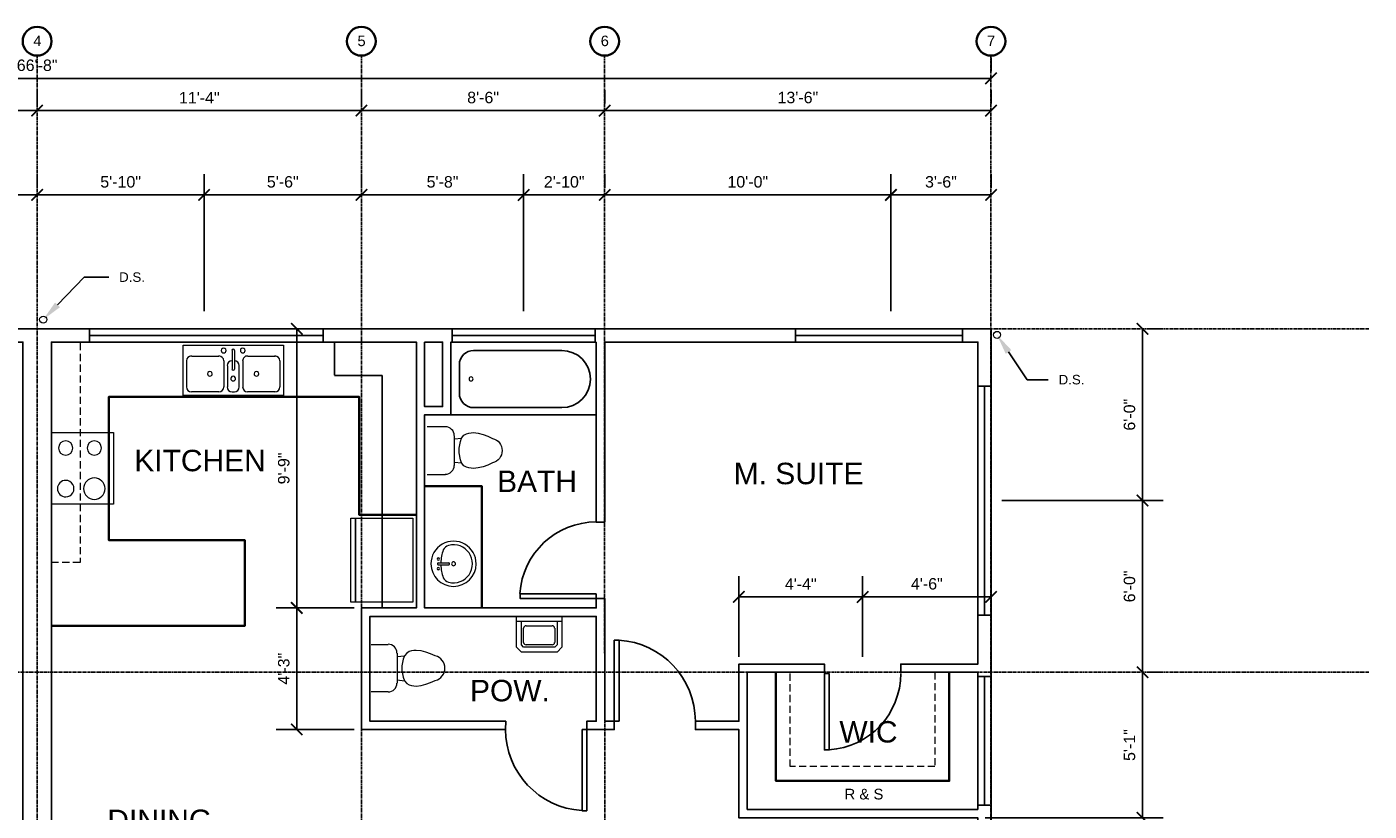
# Model space of a CAD drawing. Header units: inches. Extents: x 0 to 1092, y 0 to 570.
# Tile 4 of 4: x 529 to 1092, y 241 to 570. Entities that reach past the tile are written whole.
import ezdxf
from ezdxf import colors
from ezdxf.entities.mleader import LeaderData, LeaderLine
from ezdxf.math import Vec2, Vec3

# ---------------------------------------------------------------- set-up
doc = ezdxf.new("R2010")
doc.units = ezdxf.units.IN
doc.header["$MEASUREMENT"] = 0
doc.linetypes.add('CENTER', pattern=[2, 1.25, -0.25, 0.25, -0.25])
doc.linetypes.add('HIDDEN', pattern=[0.375, 0.25, -0.125])
for name, color, linetype in [('A-CASEWORK', 4, 'Continuous'), ('A-DIM', 1, 'Continuous'), ('A-DOOR', 2, 'Continuous'), ('A-EQUIPMENT', 6, 'Continuous'), ('A-GLAZING', 3, 'Continuous'), ('A-GRID', 7, 'CENTER'), ('A-GRID-LABEL', 7, 'Continuous'), ('A-LABEL', 7, 'Continuous'), ('A-MISC', 4, 'Continuous'), ('A-PLUMBING', 4, 'Continuous'), ('A-ROOM-LABEL', 7, 'Continuous'), ('A-WALL', 5, 'Continuous')]:
    doc.layers.add(name, color=color, linetype=linetype)
doc.styles.add('PDF Arial', font='arial.ttf')
doc.styles.get("Standard").update_dxf_attribs({"font": 'arial.ttf'})
doc.dimstyles.new('Arch-Dim', dxfattribs={"dimtxt": 0.1, "dimasz": 0.1, "dimexe": 0.18, "dimexo": 0.0625, "dimgap": 0.0625, "dimtad": 1, "dimdec": 0, "dimzin": 3, "dimdsep": 46, "dimlunit": 4, "dimtxsty": 'Standard', "dimblk": 'ARCHTICK', "dimcen": 0, "dimadec": 0, "dimazin": 0, "dimtfac": 1, "dimtdec": 0, "dimtofl": 0, "dimtmove": 0, "dimatfit": 3, "dimfxl": 1, "dimtolj": 1, "dimtzin": 0, "dimarcsym": 0})

# ---------------------------------------------------------------- blocks, each defined once
blk = doc.blocks.new('_ArchTick')
at = {"color": 0, "linetype": 'ByBlock', "const_width": 0.15}
blk.add_lwpolyline([(-0.5, -0.5), (0.5, 0.5)], dxfattribs=at)
blk = doc.blocks.new('*D68')
at = {"layer": 'A-DIM', "color": 0, "lineweight": -2, "transparency": 16777216}
for p, q in [((132.96, 551.31), (132.96, 556.95)), ((932.95, 551.31), (932.95, 556.95)), ((132.96, 548.31), (932.95, 548.31))]:
    blk.add_line(p, q, dxfattribs=at)
at = {"layer": 'Defpoints', "color": 0, "transparency": 16777216}
for p in [(132.96, 548.31), (932.95, 548.31), (932.95, 548.31)]:
    blk.add_point(p, dxfattribs=at)
at = {"layer": 'A-DIM', "color": 0, "lineweight": -2, "transparency": 16777216, "xscale": 4.800000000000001, "yscale": 4.800000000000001, "zscale": 4.800000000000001, "rotation": 180}
blk.add_blockref('_ArchTick', (132.96, 548.31), dxfattribs=at)
at = {"layer": 'A-DIM', "color": 0, "lineweight": -2, "transparency": 16777216, "xscale": 4.800000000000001, "yscale": 4.800000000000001, "zscale": 4.800000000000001}
blk.add_blockref('_ArchTick', (932.95, 548.31), dxfattribs=at)
at = {"layer": 'A-DIM', "color": 0, "transparency": 16777216, "insert": (532.95, 553.77), "char_height": 4.8, "attachment_point": 5}
blk.add_mtext('\\A1;66\'-8"', dxfattribs=at)
blk = doc.blocks.new('*D71')
at = {"layer": 'A-DIM', "color": 0, "lineweight": -2, "transparency": 16777216}
for p, q in [((396.96, 537.41), (396.96, 543.43)), ((532.95, 537.79), (532.95, 543.43)), ((396.96, 534.79), (532.95, 534.79))]:
    blk.add_line(p, q, dxfattribs=at)
at = {"layer": 'Defpoints', "color": 0, "transparency": 16777216}
for p in [(532.95, 534.79), (532.95, 534.79), (396.96, 534.41)]:
    blk.add_point(p, dxfattribs=at)
at = {"layer": 'A-DIM', "color": 0, "lineweight": -2, "transparency": 16777216, "xscale": 4.800000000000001, "yscale": 4.800000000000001, "zscale": 4.800000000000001, "rotation": 180}
blk.add_blockref('_ArchTick', (396.96, 534.79), dxfattribs=at)
at = {"layer": 'A-DIM', "color": 0, "lineweight": -2, "transparency": 16777216, "xscale": 4.800000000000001, "yscale": 4.800000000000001, "zscale": 4.800000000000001}
blk.add_blockref('_ArchTick', (532.95, 534.79), dxfattribs=at)
at = {"layer": 'A-DIM', "color": 0, "transparency": 16777216, "insert": (464.96, 540.2), "char_height": 4.8, "attachment_point": 5}
blk.add_mtext('\\A1;11\'-4"', dxfattribs=at)
blk = doc.blocks.new('*D72')
at = {"layer": 'A-DIM', "color": 0, "lineweight": -2, "transparency": 16777216}
for p, q in [((532.95, 537.79), (532.95, 543.43)), ((668.95, 537.79), (668.95, 543.43)), ((532.95, 534.79), (668.95, 534.79))]:
    blk.add_line(p, q, dxfattribs=at)
at = {"layer": 'Defpoints', "color": 0, "transparency": 16777216}
for p in [(532.95, 534.79), (668.95, 534.79), (668.95, 534.79)]:
    blk.add_point(p, dxfattribs=at)
at = {"layer": 'A-DIM', "color": 0, "lineweight": -2, "transparency": 16777216, "xscale": 4.800000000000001, "yscale": 4.800000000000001, "zscale": 4.800000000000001, "rotation": 180}
blk.add_blockref('_ArchTick', (532.95, 534.79), dxfattribs=at)
at = {"layer": 'A-DIM', "color": 0, "lineweight": -2, "transparency": 16777216, "xscale": 4.800000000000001, "yscale": 4.800000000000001, "zscale": 4.800000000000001}
blk.add_blockref('_ArchTick', (668.95, 534.79), dxfattribs=at)
at = {"layer": 'A-DIM', "color": 0, "transparency": 16777216, "insert": (600.95, 540.2), "char_height": 4.8, "attachment_point": 5}
blk.add_mtext('\\A1;11\'-4"', dxfattribs=at)
blk = doc.blocks.new('*D73')
at = {"layer": 'A-DIM', "color": 0, "lineweight": -2, "transparency": 16777216}
for p, q in [((668.95, 537.79), (668.95, 543.43)), ((770.95, 537.79), (770.95, 543.43)), ((668.95, 534.79), (770.95, 534.79))]:
    blk.add_line(p, q, dxfattribs=at)
at = {"layer": 'Defpoints', "color": 0, "transparency": 16777216}
for p in [(668.95, 534.79), (770.95, 534.79), (770.95, 534.79)]:
    blk.add_point(p, dxfattribs=at)
at = {"layer": 'A-DIM', "color": 0, "lineweight": -2, "transparency": 16777216, "xscale": 4.800000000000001, "yscale": 4.800000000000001, "zscale": 4.800000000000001, "rotation": 180}
blk.add_blockref('_ArchTick', (668.95, 534.79), dxfattribs=at)
at = {"layer": 'A-DIM', "color": 0, "lineweight": -2, "transparency": 16777216, "xscale": 4.800000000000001, "yscale": 4.800000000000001, "zscale": 4.800000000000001}
blk.add_blockref('_ArchTick', (770.95, 534.79), dxfattribs=at)
at = {"layer": 'A-DIM', "color": 0, "transparency": 16777216, "insert": (719.95, 540.25), "char_height": 4.8, "attachment_point": 5}
blk.add_mtext('\\A1;8\'-6"', dxfattribs=at)
blk = doc.blocks.new('*D74')
at = {"layer": 'A-DIM', "color": 0, "lineweight": -2, "transparency": 16777216}
for p, q in [((770.95, 537.79), (770.95, 543.43)), ((932.95, 537.79), (932.95, 543.43)), ((770.95, 534.79), (932.95, 534.79))]:
    blk.add_line(p, q, dxfattribs=at)
at = {"layer": 'Defpoints', "color": 0, "transparency": 16777216}
for p in [(770.95, 534.79), (932.95, 534.79), (932.95, 534.79)]:
    blk.add_point(p, dxfattribs=at)
at = {"layer": 'A-DIM', "color": 0, "lineweight": -2, "transparency": 16777216, "xscale": 4.800000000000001, "yscale": 4.800000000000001, "zscale": 4.800000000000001, "rotation": 180}
blk.add_blockref('_ArchTick', (770.95, 534.79), dxfattribs=at)
at = {"layer": 'A-DIM', "color": 0, "lineweight": -2, "transparency": 16777216, "xscale": 4.800000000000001, "yscale": 4.800000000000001, "zscale": 4.800000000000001}
blk.add_blockref('_ArchTick', (932.95, 534.79), dxfattribs=at)
at = {"layer": 'A-DIM', "color": 0, "transparency": 16777216, "insert": (851.95, 540.25), "char_height": 4.8, "attachment_point": 5}
blk.add_mtext('\\A1;13\'-6"', dxfattribs=at)
blk = doc.blocks.new('*D80')
at = {"layer": 'A-DIM', "color": 0, "lineweight": -2, "transparency": 16777216}
for p, q in [((462.96, 452.28), (462.96, 508.08)), ((532.95, 502.44), (532.95, 508.08)), ((462.96, 499.44), (532.95, 499.44))]:
    blk.add_line(p, q, dxfattribs=at)
at = {"layer": 'Defpoints', "color": 0, "transparency": 16777216}
for p in [(532.95, 499.44), (532.95, 499.44), (462.96, 449.28)]:
    blk.add_point(p, dxfattribs=at)
at = {"layer": 'A-DIM', "color": 0, "lineweight": -2, "transparency": 16777216, "xscale": 4.800000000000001, "yscale": 4.800000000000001, "zscale": 4.800000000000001, "rotation": 180}
blk.add_blockref('_ArchTick', (462.96, 499.44), dxfattribs=at)
at = {"layer": 'A-DIM', "color": 0, "lineweight": -2, "transparency": 16777216, "xscale": 4.800000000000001, "yscale": 4.800000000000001, "zscale": 4.800000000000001}
blk.add_blockref('_ArchTick', (532.95, 499.44), dxfattribs=at)
at = {"layer": 'A-DIM', "color": 0, "transparency": 16777216, "insert": (497.96, 504.89), "char_height": 4.8, "attachment_point": 5}
blk.add_mtext('\\A1;5\'-10"', dxfattribs=at)
blk = doc.blocks.new('*D81')
at = {"layer": 'A-DIM', "color": 0, "lineweight": -2, "transparency": 16777216}
for p, q in [((532.95, 502.44), (532.95, 508.08)), ((602.95, 450.76), (602.95, 508.08)), ((532.95, 499.44), (602.95, 499.44))]:
    blk.add_line(p, q, dxfattribs=at)
at = {"layer": 'Defpoints', "color": 0, "transparency": 16777216}
for p in [(532.95, 499.44), (602.95, 499.44), (602.95, 447.76)]:
    blk.add_point(p, dxfattribs=at)
at = {"layer": 'A-DIM', "color": 0, "lineweight": -2, "transparency": 16777216, "xscale": 4.800000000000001, "yscale": 4.800000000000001, "zscale": 4.800000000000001, "rotation": 180}
blk.add_blockref('_ArchTick', (532.95, 499.44), dxfattribs=at)
at = {"layer": 'A-DIM', "color": 0, "lineweight": -2, "transparency": 16777216, "xscale": 4.800000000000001, "yscale": 4.800000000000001, "zscale": 4.800000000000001}
blk.add_blockref('_ArchTick', (602.95, 499.44), dxfattribs=at)
at = {"layer": 'A-DIM', "color": 0, "transparency": 16777216, "insert": (567.95, 504.89), "char_height": 4.8, "attachment_point": 5}
blk.add_mtext('\\A1;5\'-10"', dxfattribs=at)
blk = doc.blocks.new('*D82')
at = {"layer": 'A-DIM', "color": 0, "lineweight": -2, "transparency": 16777216}
for p, q in [((602.95, 450.76), (602.95, 508.08)), ((668.95, 502.44), (668.95, 508.08)), ((602.95, 499.44), (668.95, 499.44))]:
    blk.add_line(p, q, dxfattribs=at)
at = {"layer": 'Defpoints', "color": 0, "transparency": 16777216}
for p in [(668.95, 499.44), (668.95, 499.44), (602.95, 447.76)]:
    blk.add_point(p, dxfattribs=at)
at = {"layer": 'A-DIM', "color": 0, "lineweight": -2, "transparency": 16777216, "xscale": 4.800000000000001, "yscale": 4.800000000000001, "zscale": 4.800000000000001, "rotation": 180}
blk.add_blockref('_ArchTick', (602.95, 499.44), dxfattribs=at)
at = {"layer": 'A-DIM', "color": 0, "lineweight": -2, "transparency": 16777216, "xscale": 4.800000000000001, "yscale": 4.800000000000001, "zscale": 4.800000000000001}
blk.add_blockref('_ArchTick', (668.95, 499.44), dxfattribs=at)
at = {"layer": 'A-DIM', "color": 0, "transparency": 16777216, "insert": (635.95, 504.89), "char_height": 4.8, "attachment_point": 5}
blk.add_mtext('\\A1;5\'-6"', dxfattribs=at)
blk = doc.blocks.new('*D83')
at = {"layer": 'A-DIM', "color": 0, "lineweight": -2, "transparency": 16777216}
for p, q in [((668.95, 502.44), (668.95, 508.08)), ((736.95, 450.76), (736.95, 508.08)), ((668.95, 499.44), (736.95, 499.44))]:
    blk.add_line(p, q, dxfattribs=at)
at = {"layer": 'Defpoints', "color": 0, "transparency": 16777216}
for p in [(668.95, 499.44), (736.95, 499.44), (736.95, 447.76)]:
    blk.add_point(p, dxfattribs=at)
at = {"layer": 'A-DIM', "color": 0, "lineweight": -2, "transparency": 16777216, "xscale": 4.800000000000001, "yscale": 4.800000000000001, "zscale": 4.800000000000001, "rotation": 180}
blk.add_blockref('_ArchTick', (668.95, 499.44), dxfattribs=at)
at = {"layer": 'A-DIM', "color": 0, "lineweight": -2, "transparency": 16777216, "xscale": 4.800000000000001, "yscale": 4.800000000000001, "zscale": 4.800000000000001}
blk.add_blockref('_ArchTick', (736.95, 499.44), dxfattribs=at)
at = {"layer": 'A-DIM', "color": 0, "transparency": 16777216, "insert": (702.95, 504.89), "char_height": 4.8, "attachment_point": 5}
blk.add_mtext('\\A1;5\'-8"', dxfattribs=at)
blk = doc.blocks.new('*D84')
at = {"layer": 'A-DIM', "color": 0, "lineweight": -2, "transparency": 16777216}
for p, q in [((736.95, 450.76), (736.95, 508.08)), ((770.95, 502.44), (770.95, 508.08)), ((736.95, 499.44), (770.95, 499.44))]:
    blk.add_line(p, q, dxfattribs=at)
at = {"layer": 'Defpoints', "color": 0, "transparency": 16777216}
for p in [(770.95, 499.44), (770.95, 499.44), (736.95, 447.76)]:
    blk.add_point(p, dxfattribs=at)
at = {"layer": 'A-DIM', "color": 0, "lineweight": -2, "transparency": 16777216, "xscale": 4.800000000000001, "yscale": 4.800000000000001, "zscale": 4.800000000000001, "rotation": 180}
blk.add_blockref('_ArchTick', (736.95, 499.44), dxfattribs=at)
at = {"layer": 'A-DIM', "color": 0, "lineweight": -2, "transparency": 16777216, "xscale": 4.800000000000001, "yscale": 4.800000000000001, "zscale": 4.800000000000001}
blk.add_blockref('_ArchTick', (770.95, 499.44), dxfattribs=at)
at = {"layer": 'A-DIM', "color": 0, "transparency": 16777216, "insert": (753.95, 504.89), "char_height": 4.8, "attachment_point": 5}
blk.add_mtext('\\A1;2\'-10"', dxfattribs=at)
blk = doc.blocks.new('*D85')
at = {"layer": 'A-DIM', "color": 0, "lineweight": -2, "transparency": 16777216}
for p, q in [((770.95, 502.44), (770.95, 508.08)), ((890.95, 450.76), (890.95, 508.08)), ((770.95, 499.44), (890.95, 499.44))]:
    blk.add_line(p, q, dxfattribs=at)
at = {"layer": 'Defpoints', "color": 0, "transparency": 16777216}
for p in [(770.95, 499.44), (890.95, 499.44), (890.95, 447.76)]:
    blk.add_point(p, dxfattribs=at)
at = {"layer": 'A-DIM', "color": 0, "lineweight": -2, "transparency": 16777216, "xscale": 4.800000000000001, "yscale": 4.800000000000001, "zscale": 4.800000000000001, "rotation": 180}
blk.add_blockref('_ArchTick', (770.95, 499.44), dxfattribs=at)
at = {"layer": 'A-DIM', "color": 0, "lineweight": -2, "transparency": 16777216, "xscale": 4.800000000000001, "yscale": 4.800000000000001, "zscale": 4.800000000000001}
blk.add_blockref('_ArchTick', (890.95, 499.44), dxfattribs=at)
at = {"layer": 'A-DIM', "color": 0, "transparency": 16777216, "insert": (830.95, 504.89), "char_height": 4.8, "attachment_point": 5}
blk.add_mtext('\\A1;10\'-0"', dxfattribs=at)
blk = doc.blocks.new('*D86')
at = {"layer": 'A-DIM', "color": 0, "lineweight": -2, "transparency": 16777216}
for p, q in [((890.95, 450.76), (890.95, 508.08)), ((932.95, 502.44), (932.95, 508.08)), ((890.95, 499.44), (932.95, 499.44))]:
    blk.add_line(p, q, dxfattribs=at)
at = {"layer": 'Defpoints', "color": 0, "transparency": 16777216}
for p in [(932.95, 499.44), (932.95, 499.44), (890.95, 447.76)]:
    blk.add_point(p, dxfattribs=at)
at = {"layer": 'A-DIM', "color": 0, "lineweight": -2, "transparency": 16777216, "xscale": 4.800000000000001, "yscale": 4.800000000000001, "zscale": 4.800000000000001, "rotation": 180}
blk.add_blockref('_ArchTick', (890.95, 499.44), dxfattribs=at)
at = {"layer": 'A-DIM', "color": 0, "lineweight": -2, "transparency": 16777216, "xscale": 4.800000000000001, "yscale": 4.800000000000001, "zscale": 4.800000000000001}
blk.add_blockref('_ArchTick', (932.95, 499.44), dxfattribs=at)
at = {"layer": 'A-DIM', "color": 0, "transparency": 16777216, "insert": (911.95, 504.89), "char_height": 4.8, "attachment_point": 5}
blk.add_mtext('\\A1;3\'-6"', dxfattribs=at)
blk = doc.blocks.new('*D49')
at = {"layer": 'A-DIM', "color": 0, "lineweight": -2, "transparency": 16777216}
for p, q in [((665.95, 326.24), (633.19, 326.24)), ((641.83, 275.32), (641.83, 326.24)), ((665.95, 275.32), (633.19, 275.32))]:
    blk.add_line(p, q, dxfattribs=at)
at = {"layer": 'Defpoints', "color": 0, "transparency": 16777216}
for p in [(641.83, 326.24), (668.95, 326.24), (668.95, 275.32)]:
    blk.add_point(p, dxfattribs=at)
at = {"layer": 'A-DIM', "color": 0, "lineweight": -2, "transparency": 16777216, "xscale": 4.800000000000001, "yscale": 4.800000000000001, "zscale": 4.800000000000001}
for p, rotation in [((641.83, 326.24), 90), ((641.83, 275.32), 270)]:
    blk.add_blockref('_ArchTick', p, dxfattribs=dict(at, rotation=rotation))
at = {"layer": 'A-DIM', "color": 0, "transparency": 16777216, "insert": (636.38, 300.78), "char_height": 4.8, "attachment_point": 5, "rotation": 90}
blk.add_mtext('\\A1;4\'-3"', dxfattribs=at)
blk = doc.blocks.new('*D50')
at = {"layer": 'A-DIM', "color": 0, "lineweight": -2, "transparency": 16777216}
for p, q in [((649.95, 443.28), (633.19, 443.28)), ((641.83, 326.24), (641.83, 443.28)), ((665.95, 326.24), (633.19, 326.24))]:
    blk.add_line(p, q, dxfattribs=at)
at = {"layer": 'Defpoints', "color": 0, "transparency": 16777216}
for p in [(641.83, 443.28), (652.95, 443.28), (668.95, 326.24)]:
    blk.add_point(p, dxfattribs=at)
at = {"layer": 'A-DIM', "color": 0, "lineweight": -2, "transparency": 16777216, "xscale": 4.800000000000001, "yscale": 4.800000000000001, "zscale": 4.800000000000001}
for p, rotation in [((641.83, 443.28), 90), ((641.83, 326.24), 270)]:
    blk.add_blockref('_ArchTick', p, dxfattribs=dict(at, rotation=rotation))
at = {"layer": 'A-DIM', "color": 0, "transparency": 16777216, "insert": (636.38, 384.76), "char_height": 4.8, "attachment_point": 5, "rotation": 90}
blk.add_mtext('\\A1;9\'-9"', dxfattribs=at)
blk = doc.blocks.new('*D51')
at = {"layer": 'A-DIM', "color": 0, "lineweight": -2, "transparency": 16777216}
for p, q in [((827.19, 305.72), (827.19, 339.52)), ((879.11, 305.72), (879.11, 339.52)), ((827.19, 330.88), (879.11, 330.88))]:
    blk.add_line(p, q, dxfattribs=at)
at = {"layer": 'Defpoints', "color": 0, "transparency": 16777216}
for p in [(879.11, 330.88), (827.19, 302.72), (879.11, 302.72)]:
    blk.add_point(p, dxfattribs=at)
at = {"layer": 'A-DIM', "color": 0, "lineweight": -2, "transparency": 16777216, "xscale": 4.800000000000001, "yscale": 4.800000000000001, "zscale": 4.800000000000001, "rotation": 180}
blk.add_blockref('_ArchTick', (827.19, 330.88), dxfattribs=at)
at = {"layer": 'A-DIM', "color": 0, "lineweight": -2, "transparency": 16777216, "xscale": 4.800000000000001, "yscale": 4.800000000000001, "zscale": 4.800000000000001}
blk.add_blockref('_ArchTick', (879.11, 330.88), dxfattribs=at)
at = {"layer": 'A-DIM', "color": 0, "transparency": 16777216, "insert": (853.15, 336.28), "char_height": 4.8, "attachment_point": 5}
blk.add_mtext('\\A1;4\'-4"', dxfattribs=at)
blk = doc.blocks.new('*D52')
at = {"layer": 'A-DIM', "color": 0, "lineweight": -2, "transparency": 16777216}
for p, q in [((879.11, 305.72), (879.11, 339.52)), ((932.95, 326.28), (932.95, 339.52)), ((879.11, 330.88), (932.95, 330.88))]:
    blk.add_line(p, q, dxfattribs=at)
at = {"layer": 'Defpoints', "color": 0, "transparency": 16777216}
for p in [(932.95, 330.88), (932.95, 323.28), (879.11, 302.72)]:
    blk.add_point(p, dxfattribs=at)
at = {"layer": 'A-DIM', "color": 0, "lineweight": -2, "transparency": 16777216, "xscale": 4.800000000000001, "yscale": 4.800000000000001, "zscale": 4.800000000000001, "rotation": 180}
blk.add_blockref('_ArchTick', (879.11, 330.88), dxfattribs=at)
at = {"layer": 'A-DIM', "color": 0, "lineweight": -2, "transparency": 16777216, "xscale": 4.800000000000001, "yscale": 4.800000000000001, "zscale": 4.800000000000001}
blk.add_blockref('_ArchTick', (932.95, 330.88), dxfattribs=at)
at = {"layer": 'A-DIM', "color": 0, "transparency": 16777216, "insert": (906.03, 336.33), "char_height": 4.8, "attachment_point": 5}
blk.add_mtext('\\A1;4\'-6"', dxfattribs=at)
blk = doc.blocks.new('*D55')
at = {"layer": 'A-DIM', "color": 0, "lineweight": -2, "transparency": 16777216}
for p, q in [((996.47, 238.24), (996.47, 299.28)), ((999.47, 299.28), (1005.11, 299.28)), ((930.43, 238.24), (1005.11, 238.24))]:
    blk.add_line(p, q, dxfattribs=at)
at = {"layer": 'Defpoints', "color": 0, "transparency": 16777216}
for p in [(996.47, 299.28), (996.47, 299.28), (927.43, 238.24)]:
    blk.add_point(p, dxfattribs=at)
at = {"layer": 'A-DIM', "color": 0, "lineweight": -2, "transparency": 16777216, "xscale": 4.800000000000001, "yscale": 4.800000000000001, "zscale": 4.800000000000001}
for p, rotation in [((996.47, 299.28), 90), ((996.47, 238.24), 270)]:
    blk.add_blockref('_ArchTick', p, dxfattribs=dict(at, rotation=rotation))
at = {"layer": 'A-DIM', "color": 0, "transparency": 16777216, "insert": (991.02, 268.76), "char_height": 4.8, "attachment_point": 5, "rotation": 90}
blk.add_mtext('\\A1;5\'-1"', dxfattribs=at)
blk = doc.blocks.new('*D56')
at = {"layer": 'A-DIM', "color": 0, "lineweight": -2, "transparency": 16777216}
for p, q in [((937.47, 371.28), (1005.11, 371.28)), ((996.47, 299.28), (996.47, 371.28)), ((999.47, 299.28), (1005.11, 299.28))]:
    blk.add_line(p, q, dxfattribs=at)
at = {"layer": 'Defpoints', "color": 0, "transparency": 16777216}
for p in [(934.47, 371.28), (996.47, 371.28), (996.47, 299.28)]:
    blk.add_point(p, dxfattribs=at)
at = {"layer": 'A-DIM', "color": 0, "lineweight": -2, "transparency": 16777216, "xscale": 4.800000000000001, "yscale": 4.800000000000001, "zscale": 4.800000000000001}
for p, rotation in [((996.47, 371.28), 90), ((996.47, 299.28), 270)]:
    blk.add_blockref('_ArchTick', p, dxfattribs=dict(at, rotation=rotation))
at = {"layer": 'A-DIM', "color": 0, "transparency": 16777216, "insert": (991.02, 335.28), "char_height": 4.8, "attachment_point": 5, "rotation": 90}
blk.add_mtext('\\A1;6\'-0"', dxfattribs=at)
blk = doc.blocks.new('*D57')
at = {"layer": 'A-DIM', "color": 0, "lineweight": -2, "transparency": 16777216}
for p, q in [((996.47, 371.28), (996.47, 443.28)), ((999.47, 443.28), (1005.11, 443.28)), ((937.47, 371.28), (1005.11, 371.28))]:
    blk.add_line(p, q, dxfattribs=at)
at = {"layer": 'Defpoints', "color": 0, "transparency": 16777216}
for p in [(996.47, 443.28), (996.47, 443.28), (934.47, 371.28)]:
    blk.add_point(p, dxfattribs=at)
at = {"layer": 'A-DIM', "color": 0, "lineweight": -2, "transparency": 16777216, "xscale": 4.800000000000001, "yscale": 4.800000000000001, "zscale": 4.800000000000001}
for p, rotation in [((996.47, 443.28), 90), ((996.47, 371.28), 270)]:
    blk.add_blockref('_ArchTick', p, dxfattribs=dict(at, rotation=rotation))
at = {"layer": 'A-DIM', "color": 0, "transparency": 16777216, "insert": (991.02, 407.28), "char_height": 4.8, "attachment_point": 5, "rotation": 90}
blk.add_mtext('\\A1;6\'-0"', dxfattribs=at)

msp = doc.modelspace()

# ---------------------------------------------------------------- linework, layer by layer
at = {"layer": 'A-CASEWORK', "linetype": 'HIDDEN', "lineweight": 18, "ltscale": 11.99988}
for points in [[(550.954, 437.276), (550.954, 345.277), (538.955, 345.277)], [(909.431, 299.277), (909.431, 259.757), (848.712, 259.757), (848.712, 299.277)]]:
    msp.add_lwpolyline(points, dxfattribs=at)
at = {"layer": 'A-CASEWORK', "linetype": 'HIDDEN'}
msp.add_lwpolyline([(657.673, 437.276), (657.673, 423.756), (677.673, 423.756), (677.673, 326.237)], dxfattribs=at)
at = {"layer": 'A-CASEWORK', "lineweight": 35}
for points in [[(691.993, 365.276), (667.993, 365.276), (667.993, 414.716), (562.954, 414.716), (562.954, 354.716), (619.994, 354.716), (619.994, 318.717), (538.955, 318.717)], [(695.433, 377.276), (719.433, 377.276), (719.433, 326.237)], [(915.431, 299.277), (915.431, 253.757), (842.712, 253.757), (842.712, 299.277)]]:
    msp.add_lwpolyline(points, dxfattribs=at)
at = {"layer": 'A-DOOR', "lineweight": 25}
for points in [[(767.432, 332.237), (735.433, 332.237), (735.433, 330.237), (767.432, 330.237)], [(776.952, 278.717), (776.952, 312.717), (774.952, 312.717), (774.952, 278.717)], [(865.111, 298.717), (865.111, 266.717), (863.111, 266.717), (863.111, 298.717)], [(761.432, 275.277), (761.432, 241.198), (763.432, 241.198), (763.432, 275.277)]]:
    msp.add_lwpolyline(points, close=True, dxfattribs=at)
for centre, radius, start, end in [((767.392, 330.277), 32.04, 90, 176.42395), ((774.912, 278.757), 34.04, 360, 86.63269), ((863.071, 298.757), 32.04, 273.57605, 0), ((763.392, 275.317), 34.04, 179.99997, 266.6328)]:
    msp.add_arc(centre, radius, start, end, dxfattribs=at)
at = {"layer": 'A-EQUIPMENT', "lineweight": 18}
for points in [[(564.954, 399.756), (564.954, 369.756), (538.955, 369.756), (538.955, 399.756)], [(666.473, 363.836), (666.473, 328.637), (664.473, 328.637), (664.473, 363.836)], [(690.473, 363.836), (690.473, 328.637), (666.473, 328.637), (666.473, 363.836)]]:
    msp.add_lwpolyline(points, close=True, dxfattribs=at)
msp.add_lwpolyline([(562.954, 369.756), (562.954, 399.756)], dxfattribs=at)
for points in [[(544.915, 390.316, 0.9999997), (544.914, 396.316, 0.999952), (544.915, 390.316)], [(556.915, 390.316, 0.9999997), (556.914, 396.316, 0.999952), (556.915, 390.316)], [(544.915, 372.796, 1.0000001), (544.914, 379.756, 0.9999521), (544.915, 372.796)], [(556.915, 371.756, 1), (556.914, 380.796, 0.9999521), (556.915, 371.756)]]:
    msp.add_lwpolyline(points, format="xyb", dxfattribs=at)
at = {"layer": 'A-GLAZING'}
for p, q in [((554.954, 443.276), (652.953, 443.276)), ((554.954, 440.516), (652.953, 440.476)), ((706.953, 443.276), (766.952, 443.276)), ((706.953, 440.516), (766.952, 440.476)), ((850.951, 443.276), (920.951, 443.276)), ((850.951, 440.516), (920.951, 440.516)), ((554.954, 437.756), (652.953, 437.756)), ((706.953, 437.756), (766.952, 437.756)), ((850.951, 437.756), (920.951, 437.756)), ((927.431, 323.277), (927.431, 419.276)), ((930.191, 323.277), (930.191, 419.276)), ((932.951, 419.276), (932.951, 323.277)), ((927.431, 297.517), (927.431, 243.518)), ((930.231, 297.517), (930.191, 243.518)), ((932.951, 297.517), (932.951, 243.518))]:
    msp.add_line(p, q, dxfattribs=at)
at = {"layer": 'A-GRID'}
for p, q in [((532.915, 557.834), (532.955, 0)), ((668.913, 557.834), (668.953, 0)), ((770.912, 557.834), (770.952, 0)), ((932.911, 557.834), (932.951, 0)), ((12.08, 443.316), (1091.509, 443.276)), ((12.08, 299.317), (1091.509, 299.277))]:
    msp.add_line(p, q, dxfattribs=at)
at = {"layer": 'A-GRID-LABEL', "lineweight": 35}
for centre in [(532.915, 563.874), (668.913, 563.874), (770.912, 563.874), (932.911, 563.874)]:
    msp.add_circle(centre, 6.04, dxfattribs=at)
at = {"layer": 'A-MISC', "lineweight": 18}
for centre in [(535.475, 447.155), (935.471, 440.756)]:
    msp.add_circle(centre, 1.48, dxfattribs=at)
at = {"layer": 'A-PLUMBING', "lineweight": 18}
for points in [[(594.234, 436.396), (636.234, 436.396), (636.234, 415.356), (594.234, 415.356)], [(752.952, 322.717), (752.952, 309.757), (750.952, 307.757), (735.993, 307.757), (733.993, 309.757), (733.993, 322.717)]]:
    msp.add_lwpolyline(points, close=True, dxfattribs=at)
for points in [[(612.154, 434.196, 1.0000001), (610.154, 434.196, 0.9999521), (612.154, 434.196)], [(620.154, 434.196, 1.0000001), (618.154, 434.196, 0.9999521), (620.154, 434.196)], [(604.394, 424.436, 0.9999521), (606.394, 424.436, 1.0000001), (604.394, 424.436)], [(616.154, 422.436, 1.0000001), (614.154, 422.436, 0.9999521), (616.154, 422.436)], [(623.914, 424.436, 0.9999521), (625.914, 424.436, 1.0000001), (623.914, 424.436)], [(698.073, 344.756, 0.9999521), (717.033, 344.757, 1.0000001), (698.073, 344.756)], [(705.493, 352.439, 0.1826166), (703.224, 350.613, 0.0787064), (702.237, 345.132)], [(701.153, 347.277, 0.9999998), (701.153, 346.237, 0.9999525), (701.153, 347.277)], [(702.237, 344.381, 0.0787064), (703.224, 338.9, 0.1826166), (705.493, 337.074)], [(707.553, 345.597, 1), (707.553, 343.917, 0.9999518), (707.553, 345.597)], [(701.153, 343.277, 0.9999998), (701.153, 342.237, 0.9999525), (701.153, 343.277)]]:
    msp.add_lwpolyline(points, format="xyb", dxfattribs=at)
for points in [[(614.714, 434.156), (614.714, 426.396)], [(615.674, 434.156), (615.674, 426.396)], [(595.674, 418.876), (595.674, 429.836)], [(597.674, 431.836), (609.194, 431.836)], [(611.194, 429.836), (611.194, 418.876)], [(612.714, 427.836), (612.714, 418.876)], [(617.674, 418.876), (617.674, 427.836)], [(619.194, 429.836), (619.194, 418.876)], [(621.194, 431.836), (632.714, 431.836)], [(634.714, 429.836), (634.714, 418.876)], [(609.194, 416.876), (597.674, 416.876)], [(614.714, 416.876), (615.674, 416.876)], [(632.714, 416.876), (621.194, 416.876)], [(704.153, 402.236), (696.473, 402.236)], [(707.913, 385.996), (707.913, 398.476)], [(707.913, 397.116), (710.953, 397.436)], [(707.913, 387.356), (710.953, 387.036)], [(696.473, 382.236), (704.153, 382.236)], [(701.193, 345.117), (705.593, 345.117)], [(701.193, 344.397), (705.593, 344.397)], [(733.993, 320.717), (752.952, 320.717)], [(750.952, 320.717), (750.952, 310.717), (749.992, 309.757), (736.953, 309.757), (735.993, 310.717), (735.993, 320.717)], [(736.953, 311.757), (736.953, 317.757)], [(737.993, 318.717), (748.953, 318.717)], [(749.992, 317.757), (749.992, 311.757)], [(672.953, 310.957), (680.153, 310.957)], [(748.953, 310.717), (737.993, 310.717)], [(683.913, 307.277), (683.913, 294.717)], [(683.913, 305.837), (686.953, 306.237)], [(683.913, 296.157), (686.953, 295.757)], [(680.153, 291.037), (672.953, 291.037)]]:
    msp.add_lwpolyline(points, dxfattribs=at)
at = {"layer": 'A-PLUMBING'}
msp.add_lwpolyline([(715.993, 434.236), (752.952, 434.236, -1), (752.952, 410.236), (715.993, 410.236, -0.4142136), (709.993, 416.236), (709.993, 428.236, -0.4142136), (715.993, 434.236)], format="xyb", close=True, dxfattribs=at)
at = {"layer": 'A-PLUMBING', "lineweight": 18}
for points in [[(714.913, 423.116, 0.9999805), (714.913, 421.436, 0.9999136)], [(723.913, 387.116), (721.913, 386.156), (719.913, 385.436), (717.913, 384.956), (715.913, 384.716), (714.953, 384.796), (713.913, 385.036), (712.953, 385.276), (711.913, 385.836), (710.953, 387.036), (710.473, 388.396), (709.913, 391.276), (709.913, 393.276), (710.473, 396.076), (710.953, 397.436), (711.913, 398.636), (712.953, 399.196), (713.913, 399.516), (714.953, 399.676), (715.913, 399.756), (717.913, 399.596), (719.913, 399.036), (721.913, 398.316), (723.913, 397.356, -0.7855284)], [(699.913, 306.157), (697.913, 307.037), (695.913, 307.757), (693.913, 308.317), (691.913, 308.477), (690.953, 308.397), (689.913, 308.237), (688.953, 307.997), (687.913, 307.357), (686.953, 306.237), (686.473, 304.797), (685.913, 301.997), (685.913, 299.997), (686.473, 297.197), (686.953, 295.757), (687.913, 294.557), (688.953, 293.997), (689.913, 293.757), (690.953, 293.597), (691.913, 293.517), (693.913, 293.677), (695.913, 294.237), (697.913, 294.957), (699.913, 295.837, 0.7801308)]]:
    msp.add_lwpolyline(points, format="xyb", close=True, dxfattribs=at)
at = {"layer": 'A-PLUMBING'}
msp.add_lwpolyline([(706.473, 407.276), (767.432, 407.276)], dxfattribs=at)
at = {"layer": 'A-PLUMBING', "lineweight": 18}
for centre, radius, start, end in [((615.154, 434.196), 0.52, 0.00547, 180.00546), ((597.634, 429.876), 2.04, 90, 180), ((609.154, 429.876), 2.04, 0, 90), ((614.674, 427.876), 2.04, 90, 180), ((615.634, 427.876), 2.04, 0, 90), ((621.154, 429.876), 2.04, 90.00547, 180.00549), ((632.674, 429.876), 2.04, 0, 90), ((615.154, 426.436), 0.52, 180.00546, 0.00001), ((597.634, 418.916), 2.04, 180.00548, 270), ((609.154, 418.916), 2.04, 270, 360), ((614.674, 418.916), 2.04, 180.00548, 270), ((615.634, 418.916), 2.04, 270, 360), ((621.154, 418.916), 2.04, 180.00548, 270), ((632.674, 418.916), 2.04, 270, 360), ((704.113, 398.516), 3.72, 0, 90), ((704.113, 386.036), 3.72, 270.00549, 0), ((707.553, 344.757), 7.96, 255.31128, 104.69421), ((701.153, 344.757), 0.36, 90.0055, 270.00545), ((705.553, 344.757), 0.36, 270.0055, 90), ((737.953, 317.797), 1, 90.0014, 179.9986), ((748.912, 317.797), 1, 0.00494, 89.99955), ((680.113, 307.317), 3.72, 0, 90), ((737.953, 311.797), 1, 180.0014, 269.9986), ((748.912, 311.797), 1, 270.0014, 359.9986), ((680.113, 294.757), 3.72, 270, 360)]:
    msp.add_arc(centre, radius, start, end, dxfattribs=at)
at = {"layer": 'A-WALL'}
for points in [[(510.955, 443.276), (554.954, 443.276), (554.954, 437.756), (538.955, 437.756), (538.955, 106.719), (568.474, 106.719), (568.474, 88.719), (597.434, 88.719), (597.994, 83.279), (562.954, 83.279), (562.954, 101.279), (538.955, 101.279), (538.955, 83.279), (484.235, 83.279), (484.235, 88.719), (526.955, 88.719), (526.955, 437.756), (510.955, 437.756)], [(652.953, 437.756), (652.953, 443.276), (706.953, 443.276), (706.953, 437.756), (706.473, 437.756), (706.473, 407.276), (695.433, 407.276), (695.433, 326.237), (767.432, 326.237), (767.432, 330.237), (770.952, 330.237), (770.952, 278.717), (774.952, 278.717), (774.952, 275.277), (763.432, 275.277), (763.432, 278.717), (767.432, 278.717), (767.432, 322.717), (672.473, 322.717), (672.473, 278.717), (729.433, 278.717), (729.353, 275.317), (668.953, 275.317), (668.953, 326.237), (691.993, 326.237), (691.993, 437.756), (652.953, 437.756)], [(767.432, 437.756), (766.952, 437.756), (766.952, 443.276), (850.951, 443.276), (850.951, 437.756), (770.952, 437.756), (770.952, 362.236), (767.432, 362.236), (767.432, 437.756)], [(920.951, 443.276), (932.951, 443.276), (932.951, 419.276), (927.431, 419.276), (927.431, 437.756), (920.951, 437.756)], [(695.433, 437.756), (695.433, 410.716), (702.953, 410.716), (702.953, 437.756)], [(927.431, 323.277), (932.951, 323.277), (932.951, 297.517), (927.431, 297.517), (927.431, 299.277), (895.111, 299.277), (895.111, 302.717), (927.431, 302.717)]]:
    msp.add_lwpolyline(points, close=True, dxfattribs=at)
msp.add_lwpolyline([(927.431, 241.758), (927.431, 243.518), (932.951, 243.518), (932.951, 211.278), (927.431, 211.278), (927.431, 238.238), (827.192, 238.238), (827.192, 275.277), (808.952, 275.277), (808.952, 278.717), (827.192, 278.717), (827.192, 302.717), (863.111, 302.717), (863.111, 299.277), (830.712, 299.277), (830.712, 241.758), (927.431, 241.758)], dxfattribs=at)

# ---------------------------------------------------------------- texts
at = {"layer": 'A-GRID-LABEL', "char_height": 4.409, "attachment_point": 7, "style": 'PDF Arial'}
for s, insert in [('4', (531.355, 561.834)), ('5', (667.273, 561.76)), ('6', (769.272, 561.76)), ('7', (931.271, 561.834))]:
    msp.add_mtext(s, dxfattribs=dict(at, insert=insert))
at = {"layer": 'A-LABEL', "insert": (871.511, 245.891), "char_height": 4.4667, "attachment_point": 7, "style": 'PDF Arial'}
msp.add_mtext('R & S', dxfattribs=at)
at = {"layer": 'A-ROOM-LABEL', "char_height": 8.9906, "attachment_point": 7, "style": 'PDF Arial'}
for s, insert in [('KITCHEN', (573.674, 383.445)), ('M. SUITE', (825.032, 378.005)), ('BATH', (725.833, 374.876)), ('POW.', (714.473, 286.966)), ('WIC', (869.351, 269.687)), ('DINING', (562.394, 232.567))]:
    msp.add_mtext(s, dxfattribs=dict(at, insert=insert))

# ---------------------------------------------------------------- dimensions: what is measured, and where the dimension line sits
at = {"layer": 'A-DIM'}
for base, p1, p2, picture, middle in [((932.951, 548.315), (132.959, 548.315), (932.951, 548.315), '*D68', (532.955, 553.765)), ((532.955, 534.795), (396.956, 534.415), (532.955, 534.795), '*D71', (464.955, 540.204)), ((668.953, 534.795), (532.955, 534.795), (668.953, 534.795), '*D72', (600.954, 540.204)), ((770.952, 534.795), (668.953, 534.795), (770.952, 534.795), '*D73', (719.953, 540.245)), ((932.951, 534.795), (770.952, 534.795), (932.951, 534.795), '*D74', (851.951, 540.247)), ((532.955, 499.435), (462.955, 449.276), (532.955, 499.435), '*D80', (497.955, 504.886)), ((602.954, 499.435), (532.955, 499.435), (602.954, 447.756), '*D81', (567.954, 504.886)), ((668.953, 499.435), (602.954, 447.756), (668.953, 499.435), '*D82', (635.954, 504.886)), ((736.953, 499.435), (668.953, 499.435), (736.953, 447.756), '*D83', (702.953, 504.886)), ((770.952, 499.435), (736.953, 447.756), (770.952, 499.435), '*D84', (753.952, 504.886)), ((890.951, 499.435), (770.952, 499.435), (890.951, 447.756), '*D85', (830.952, 504.886)), ((932.951, 499.435), (890.951, 447.756), (932.951, 499.435), '*D86', (911.951, 504.887)), ((879.111, 330.877), (827.192, 302.717), (879.111, 302.717), '*D51', (853.151, 336.277)), ((932.951, 330.877), (879.111, 302.717), (932.951, 323.277), '*D52', (906.031, 336.327))]:
    dim = msp.add_linear_dim(base=base, p1=p1, p2=p2, dimstyle='Arch-Dim', dxfattribs=at)
    dim.commit()
    dim.dimension.update_dxf_attribs({"geometry": picture, "text_midpoint": middle})
for base, p1, p2, picture, middle in [((641.834, 443.276), (668.953, 326.237), (652.953, 443.276), '*D50', (636.383, 384.756)), ((996.47, 443.276), (934.471, 371.276), (996.47, 443.276), '*D57', (991.019, 407.276)), ((996.47, 371.276), (996.47, 299.277), (934.471, 371.276), '*D56', (991.019, 335.277)), ((641.834, 326.237), (668.953, 275.317), (668.953, 326.237), '*D49', (636.381, 300.777)), ((996.47, 299.277), (927.431, 238.238), (996.47, 299.277), '*D55', (991.019, 268.757))]:
    dim = msp.add_linear_dim(base=base, p1=p1, p2=p2, angle=90, dimstyle='Arch-Dim', dxfattribs=at)
    dim.commit()
    dim.dimension.update_dxf_attribs({"geometry": picture, "text_midpoint": middle})

# ---------------------------------------------------------------- leaders
at = {"layer": 'A-LABEL'}
ml = msp.add_multileader_mtext('Standard', dxfattribs=at)
ml.set_content('D.S.', color=256)
ml.set_leader_properties()
ml.build(insert=Vec2(0, 0))
ml.multileader.update_dxf_attribs({"text_left_attachment_type": 2, "text_right_attachment_type": 2, "dogleg_length": 0.36, "arrow_head_size": 8.64, "scale": 48})
ctx = ml.context
ctx.base_point, ctx.scale, ctx.arrow_head_size, ctx.landing_gap_size, ctx.plane_origin = Vec3(562.992, 464.912), 48, 8.64, 4.32, Vec3(535.475, 447.155)
ctx.left_attachment, ctx.right_attachment = 2, 2
notes = []
notes.append((ctx, [(0, (1, 1, 0), (552.706, 464.912), (1, 0), 10.286, [(0, [(535.475, 447.155)], 0, [])])]))
ctx.mtext.insert, ctx.mtext.flow_direction = Vec3(567.312, 466.98), 5
ml = msp.add_multileader_mtext('Standard', dxfattribs=at)
ml.set_content('D.S.', color=256)
ml.set_leader_properties()
ml.build(insert=Vec2(0, 0))
ml.multileader.update_dxf_attribs({"text_left_attachment_type": 2, "text_right_attachment_type": 2, "dogleg_length": 0.36, "arrow_head_size": 8.64, "scale": 48})
ctx = ml.context
ctx.base_point, ctx.scale, ctx.arrow_head_size, ctx.landing_gap_size, ctx.plane_origin = Vec3(956.952, 421.921), 48, 8.64, 4.32, Vec3(935.471, 440.756)
ctx.left_attachment, ctx.right_attachment = 2, 2
notes.append((ctx, [(0, (1, 1, 0), (948.136, 421.921), (1, 0), 8.816, [(0, [(935.471, 440.756)], 0, [])])]))
ctx.mtext.insert, ctx.mtext.flow_direction = Vec3(961.272, 423.99), 5
for ctx, leaders in notes:
    for number, flags, end, landing, length, lines in leaders:
        leader = LeaderData()
        leader.index, (leader.has_last_leader_line, leader.has_dogleg_vector, leader.attachment_direction) = number, flags
        leader.last_leader_point, leader.dogleg_vector, leader.dogleg_length = Vec3(end), Vec3(landing), length
        for number, points, colour, breaks in lines:
            line = LeaderLine()
            line.index, line.vertices, line.color, line.breaks = number, Vec3.list(points), colors.encode_raw_color(colour), breaks
            leader.lines.append(line)
        ctx.leaders.append(leader)

doc.saveas('drawing.dxf')
